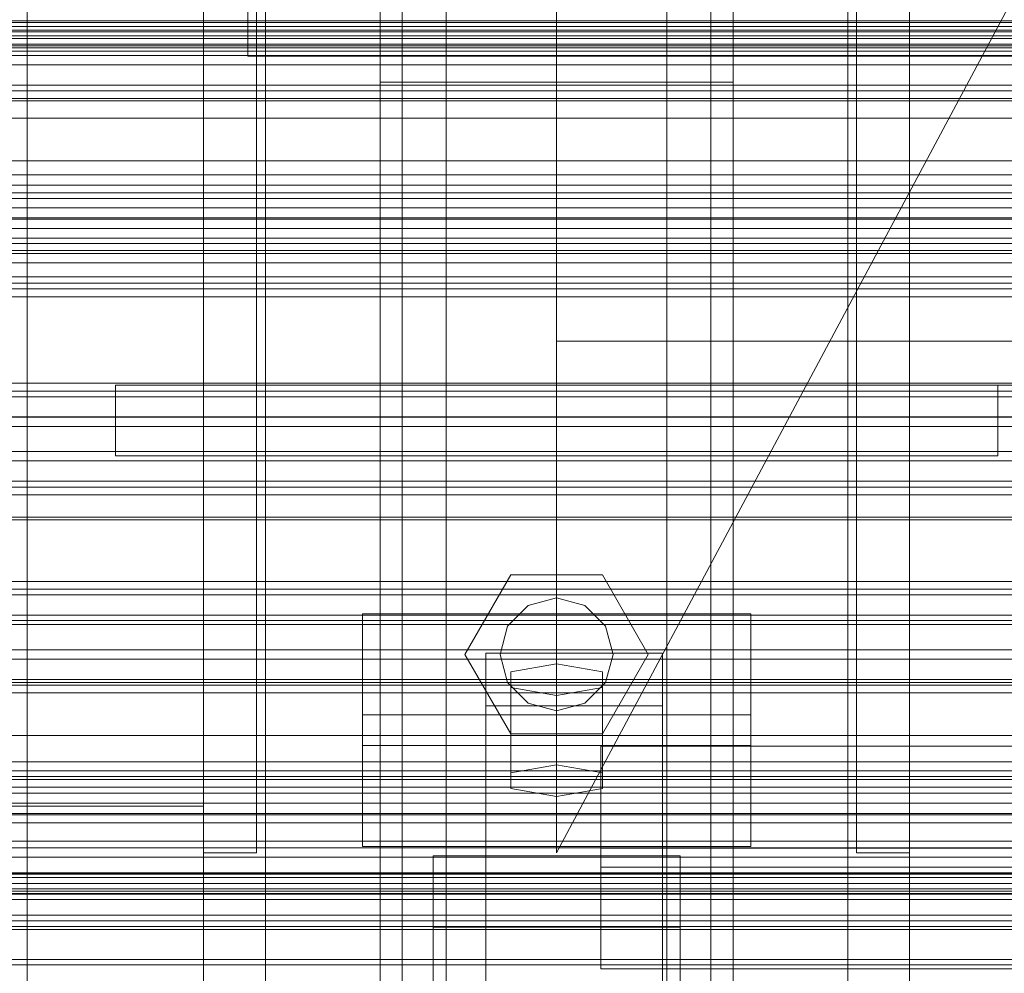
# Model space of a CAD drawing. Header units: millimetres. Extents: x -1970 to 61924, y -58230 to 6847.
# Tile 68 of 256: x -491 to -379, y -34899 to -34791. Entities that reach past the tile are written whole.
import ezdxf

# ---------------------------------------------------------------- set-up
doc = ezdxf.new("R2010")
doc.units = ezdxf.units.MM
for name, color, linetype, lineweight in [('COTAS_O', 1, 'Continuous', 0), ('COTAS_P', 1, 'Continuous', 0), ('frontal_briquetadora', 7, 'Continuous', 0), ('frontal_C01', 7, 'Continuous', 0), ('frontal_C02', 7, 'Continuous', 0), ('frontal_C03', 7, 'Continuous', 0), ('frontal_mezcladora', 7, 'Continuous', 0), ('frontal_secador', 7, 'Continuous', 0)]:
    doc.layers.add(name, color=color, linetype=linetype, lineweight=lineweight)
doc.dimstyles.new('R19_100', dxfattribs={"dimtxt": 250, "dimasz": 150, "dimexe": 150, "dimexo": 80, "dimgap": 100, "dimtad": 1, "dimtih": 1, "dimtoh": 1, "dimdsep": 46, "dimcen": 0.09, "dimadec": 0, "dimazin": 0, "dimtfac": 1, "dimtdec": 4, "dimtofl": 0, "dimtmove": 0, "dimatfit": 3, "dimfxl": 1, "dimtolj": 1, "dimtzin": 0, "dimarcsym": 0})

# ---------------------------------------------------------------- blocks, each defined once
blk = doc.blocks.new('DIM_R26_43')
at = {"layer": 'COTAS_P'}
for p, q in [((-1750, -34600), (-1600, -34555)), ((2600, -34600), (2450, -34555)), ((-1750, -35500), (-1750, -34600)), ((-1750, -34600), (2600, -34600)), ((-1750, -34600), (-1600, -34645)), ((2600, -34600), (2450, -34645)), ((2600, -35500), (2600, -34600))]:
    blk.add_line(p, q, dxfattribs=at)
blk.add_text('4350 P', height=250, dxfattribs=at).set_placement((425, -34500))
blk = doc.blocks.new('DIM_R26_47')
at = {"layer": 'COTAS_P'}
for p, q in [((-850, -33400), (-150, -33400)), ((-150, -33400), (-195, -33550)), ((-150, -36000), (-150, -33400)), ((-150, -33400), (-105, -33550)), ((-150, -36000), (-195, -35850)), ((-150, -36000), (-105, -35850)), ((-850, -36000), (-150, -36000))]:
    blk.add_line(p, q, dxfattribs=at)
blk.add_text('2600 P', height=250, rotation=90, dxfattribs=at).set_placement((-250, -34700))
blk = doc.blocks.new('DIM_R26_48')
at = {"layer": 'COTAS_O'}
for p, q in [((-650, -33700), (50, -33700)), ((50, -33700), (5, -33850)), ((50, -34900), (50, -33700)), ((50, -33700), (95, -33850)), ((50, -34900), (5, -34750)), ((50, -34900), (95, -34750)), ((-650, -34900), (50, -34900))]:
    blk.add_line(p, q, dxfattribs=at)
blk.add_text('1200 O', height=250, rotation=90, dxfattribs=at).set_placement((-50, -34300))
blk = doc.blocks.new('DIM_R26_49')
at = {"layer": 'COTAS_O'}
for p, q in [((-650, -34200), (-500, -34155)), ((650, -34200), (500, -34155)), ((-650, -34900), (-650, -34200)), ((-650, -34200), (650, -34200)), ((-650, -34200), (-500, -34245)), ((650, -34200), (500, -34245)), ((650, -34900), (650, -34200))]:
    blk.add_line(p, q, dxfattribs=at)
blk.add_text('1300 O', height=250, dxfattribs=at).set_placement((0, -34100))

msp = doc.modelspace()

# ---------------------------------------------------------------- linework, layer by layer
at = {"layer": 'frontal_briquetadora'}
msp.add_line((-490, -34940), (-490, -34760), dxfattribs=at)
at = {"layer": 'frontal_C01'}
for p, q in [((-470, -35975), (-470, -34599.343)), ((-463, -35975), (-463, -34599.343)), ((-397, -35975), (-397, -34599.343)), ((-390, -35975), (-390, -34599.343)), ((-450, -34970.428), (-450, -34646.889)), ((-410, -34646.889), (-410, -34970.428)), ((-450, -35018.576), (-450, -34695.038)), ((-410, -35018.576), (-410, -34695.038)), ((-450, -35019.521), (-450, -34695.982)), ((-410, -34695.982), (-410, -35019.521)), ((-442.5, -35304.951), (-442.5, -34702.151)), ((-417.5, -34702.151), (-417.5, -35304.951)), ((-447.5, -34990.458), (-447.5, -34711.197)), ((-412.5, -34711.197), (-412.5, -34990.458)), ((-447.5, -34998.546), (-447.5, -34719.286)), ((-412.5, -34998.546), (-412.5, -34719.286)), ((-442.5, -35331.131), (-442.5, -34728.332)), ((-417.5, -35331.131), (-417.5, -34728.332)), ((-450, -35058.04), (-450, -34734.501)), ((-410, -35058.04), (-410, -34734.501)), ((-425, -34886.916), (-425, -34873.219)), ((-425, -34873.219), (425, -34873.219)), ((-425, -34884.775), (-425, -34873.219)), ((425, -34884.775), (-425, -34884.775)), ((-425, -34884.775), (-425, -34898.471)), ((-444, -34893.741), (-444, -34885.653)), ((-444, -34885.653), (-416, -34885.653)), ((-444, -34980.234), (-444, -34885.653)), ((-416, -34885.653), (-416, -34893.741)), ((-416, -34885.653), (-416, -34980.234)), ((425, -34886.916), (-425, -34886.916)), ((-425, -34886.916), (-425, -34898.471)), ((-416, -34893.741), (-444, -34893.741)), ((-444, -34893.741), (-444, -34988.322)), ((-416, -34988.322), (-416, -34893.741)), ((-425, -34898.471), (425, -34898.471))]:
    msp.add_line(p, q, dxfattribs=at)
at = {"layer": 'frontal_C02'}
for p, q in [((-470, -35975), (-470, -33530.372)), ((-463, -35975), (-463, -33530.372)), ((-397, -35975), (-397, -33530.372)), ((-390, -35975), (-390, -33530.372)), ((-470, -35975), (-470, -34035.57)), ((-463, -35975), (-463, -34035.57)), ((-397, -35975), (-397, -34035.57)), ((-390, -35975), (-390, -34035.57)), ((-442.5, -34946.786), (-442.5, -34407.76)), ((-417.5, -34407.76), (-417.5, -34946.786)), ((-442.5, -34973.672), (-442.5, -34434.646)), ((-417.5, -34973.672), (-417.5, -34434.646)), ((-450, -34797.956), (-450, -34440.294)), ((-410, -34797.956), (-410, -34440.294)), ((-450, -34936.365), (-450, -34578.704)), ((-410, -34578.704), (-410, -34936.365)), ((-450, -34984.093), (-450, -34626.431)), ((-410, -34984.093), (-410, -34626.431)), ((-450, -34759.774), (-450, -34797.956)), ((-450, -35117.436), (-450, -34759.774)), ((-410, -34797.956), (-410, -34759.774)), ((-410, -34759.774), (-410, -35117.436)), ((-447.5, -34955.758), (-447.5, -34774.394)), ((-412.5, -34774.394), (-412.5, -34955.758)), ((-430, -34777.309), (-430, -34827.309)), ((-470, -34885.309), (-470, -34782.309)), ((-464, -34885.309), (-464, -34782.309)), ((-430, -34885.309), (-375, -34782.309)), ((-430, -34782.309), (-430, -34885.309)), ((-396, -34885.309), (-396, -34782.309)), ((-390, -34885.309), (-390, -34782.309)), ((-447.5, -34964.7), (-447.5, -34783.336)), ((-412.5, -34964.7), (-412.5, -34783.336)), ((-450, -34797.956), (-410, -34797.956)), ((-450, -35155.618), (-450, -34797.956)), ((-410, -35155.618), (-410, -34797.956)), ((-430, -34827.309), (-430, -34832.309)), ((430, -34827.309), (-430, -34827.309)), ((-480, -34832.309), (-380, -34832.309)), ((-480, -34840.309), (-480, -34832.309)), ((430, -34832.309), (-430, -34832.309)), ((-380, -34840.309), (-380, -34832.309)), ((-480, -34840.309), (-380, -34840.309)), ((-470, -34840.309), (-463, -34840.309)), ((-470, -35975), (-470, -34840.309)), ((-463, -35975), (-463, -34840.309)), ((-463, -34840.309), (-397, -34840.309)), ((-397, -34840.309), (-390, -34840.309)), ((-397, -35975), (-397, -34840.309)), ((-390, -35975), (-390, -34840.309)), ((-440.4, -34862.809), (-435.2, -34853.803)), ((-435.2, -34853.803), (-424.8, -34853.803)), ((-424.8, -34853.803), (-419.6, -34862.809)), ((-433.2, -34857.267), (-430, -34856.409)), ((-430, -34856.409), (-426.8, -34857.267)), ((-435.543, -34859.609), (-433.2, -34857.267)), ((-426.8, -34857.267), (-424.457, -34859.609)), ((-452, -34873.121), (-452, -34858.219)), ((-452, -34858.219), (-408, -34858.219)), ((-452, -34869.673), (-452, -34858.219)), ((-408, -34858.219), (-408, -34873.121)), ((-408, -34858.219), (-408, -34869.673)), ((-436.4, -34862.809), (-435.543, -34859.609)), ((-424.457, -34859.609), (-423.6, -34862.809)), ((-435.2, -34871.816), (-440.4, -34862.809)), ((-438, -34868.65), (-438, -34862.689)), ((-438, -34862.689), (-418, -34862.689)), ((-438, -35009.912), (-438, -34862.689)), ((-435.543, -34866.009), (-436.4, -34862.809)), ((-419.6, -34862.809), (-424.8, -34871.816)), ((-423.6, -34862.809), (-424.457, -34866.009)), ((-418, -34862.689), (-418, -34868.65)), ((-418, -34862.689), (-418, -35009.912)), ((-430, -34863.882), (-435.196, -34864.776)), ((-435.196, -34864.776), (-435.196, -34866.564)), ((-435.196, -34876.23), (-435.196, -34864.776)), ((-424.804, -34864.776), (-430, -34863.882)), ((-430, -34875.336), (-430, -34863.882)), ((-424.804, -34866.564), (-424.804, -34864.776)), ((-424.804, -34876.23), (-424.804, -34864.776)), ((-433.2, -34868.352), (-435.543, -34866.009)), ((-435.196, -34866.564), (-430, -34867.458)), ((-435.196, -34878.019), (-435.196, -34866.564)), ((-430, -34867.458), (-424.804, -34866.564)), ((-424.457, -34866.009), (-426.8, -34868.352)), ((-424.804, -34878.019), (-424.804, -34866.564)), ((-430, -34867.458), (-430, -34878.913)), ((-418, -34868.65), (-438, -34868.65)), ((-438, -34868.65), (-438, -35015.873)), ((-430, -34869.209), (-433.2, -34868.352)), ((-426.8, -34868.352), (-430, -34869.209)), ((-418, -35015.873), (-418, -34868.65)), ((-408, -34869.673), (-452, -34869.673)), ((-452, -34869.673), (-452, -34884.576)), ((-408, -34884.576), (-408, -34869.673)), ((-424.8, -34871.816), (-435.2, -34871.816)), ((-408, -34873.121), (-452, -34873.121)), ((-452, -34873.121), (-452, -34884.576)), ((-408, -34884.576), (-408, -34873.121)), ((-435.196, -34876.23), (-430, -34875.336)), ((-430, -34875.336), (-424.804, -34876.23)), ((-435.196, -34878.019), (-435.196, -34876.23)), ((-424.804, -34876.23), (-424.804, -34878.019)), ((-430, -34878.913), (-435.196, -34878.019)), ((-424.804, -34878.019), (-430, -34878.913)), ((-452, -34884.576), (-408, -34884.576)), ((-464, -34885.309), (-470, -34885.309)), ((-390, -34885.309), (-396, -34885.309))]:
    msp.add_line(p, q, dxfattribs=at)
at = {"layer": 'frontal_C03'}
for p, q in [((1250, -34791.003), (-1250, -34791.003)), ((-1268, -34791.186), (1268, -34791.186)), ((-1268, -34791.635), (1268, -34791.635)), ((-1250, -34792.06), (1250, -34792.06)), ((-1250, -34792.237), (1250, -34792.237)), ((-1268, -34792.681), (1268, -34792.681)), ((-1268, -34792.999), (1268, -34792.999)), ((-1268, -34793.656), (1268, -34793.656)), ((-1268, -34793.821), (1268, -34793.821)), ((-1268, -34794.045), (1268, -34794.045)), ((-1250, -34794.418), (1250, -34794.418)), ((1250, -34794.912), (-1250, -34794.912)), ((1250, -34795.969), (-1250, -34795.969)), ((1250, -34798.277), (-1250, -34798.277)), ((1250, -34798.93), (-1250, -34798.93)), ((1250, -34799.812), (-1250, -34799.812)), ((-1250, -34800.063), (1250, -34800.063)), ((-1250, -34802.018), (1250, -34802.018)), ((-1250, -34806.865), (1250, -34806.865)), ((-1250, -34808.462), (1250, -34808.462)), ((1250, -34809.618), (-1250, -34809.618)), ((1250, -34810.499), (-1250, -34810.499)), ((1250, -34811.153), (-1250, -34811.153)), ((-1250, -34812.182), (1250, -34812.182)), ((-1250, -34813.311), (1250, -34813.311)), ((1250, -34813.46), (-1250, -34813.46)), ((-1250, -34814.517), (1250, -34814.517)), ((-1250, -34815.649), (1250, -34815.649)), ((-1250, -34816.233), (1250, -34816.233)), ((-1250, -34817.031), (1250, -34817.031)), ((1250, -34817.37), (-1250, -34817.37)), ((1250, -34818.427), (-1250, -34818.427)), ((1250, -34820.734), (-1250, -34820.734)), ((1250, -34821.388), (-1250, -34821.388)), ((1250, -34822.269), (-1250, -34822.269)), ((1250, -34832.076), (-1250, -34832.076)), ((1250, -34832.957), (-1250, -34832.957)), ((1250, -34833.61), (-1250, -34833.61)), ((-1500, -34835.865), (1500, -34835.865)), ((1250, -34835.918), (-1250, -34835.918)), ((-1250, -34836.975), (1250, -34836.975)), ((1250, -34839.827), (-1250, -34839.827)), ((1250, -34840.885), (-1250, -34840.885)), ((1250, -34843.192), (-1250, -34843.192)), ((1250, -34843.845), (-1250, -34843.845)), ((1250, -34844.727), (-1250, -34844.727)), ((1500, -34847.273), (-1500, -34847.273)), ((1500, -34847.558), (-1500, -34847.558)), ((1250, -34854.533), (-1250, -34854.533)), ((1250, -34855.415), (-1250, -34855.415)), ((1250, -34856.068), (-1250, -34856.068)), ((-1500, -34858.967), (1500, -34858.967)), ((1250, -34858.375), (-1250, -34858.375)), ((-1250, -34859.433), (1250, -34859.433)), ((1250, -34862.285), (-1250, -34862.285)), ((1250, -34863.342), (-1250, -34863.342)), ((1250, -34865.65), (-1250, -34865.65)), ((1250, -34866.303), (-1250, -34866.303)), ((1250, -34867.184), (-1250, -34867.184)), ((1250, -34876.991), (-1250, -34876.991)), ((1250, -34877.872), (-1250, -34877.872)), ((1250, -34878.526), (-1250, -34878.526)), ((1250, -34880.833), (-1250, -34880.833)), ((-1250, -34881.89), (1250, -34881.89)), ((1250, -34884.742), (-1250, -34884.742)), ((1250, -34885.8), (-1250, -34885.8)), ((1250, -34888.107), (-1250, -34888.107)), ((1250, -34888.761), (-1250, -34888.761)), ((1250, -34889.642), (-1250, -34889.642))]:
    msp.add_line(p, q, dxfattribs=at)
at = {"layer": 'frontal_mezcladora'}
for p, q in [((-465, -34795), (-465, -34760)), ((-465, -34795), (295, -34795)), ((-430, -34795), (-350, -34795)), ((-430, -34820), (-430, -34795)), ((-600, -34820), (600, -34820)), ((-430, -34820), (-350, -34820)), ((-600, -34875), (600, -34875)), ((-630, -34880), (-470, -34880)), ((-470, -34900), (-470, -34880))]:
    msp.add_line(p, q, dxfattribs=at)
at = {"layer": 'frontal_secador'}
for p, q in [((-1250, -34866), (1250, -34866)), ((-1250, -34872), (1250, -34872)), ((-1250, -34875), (1250, -34875)), ((1250, -34876), (-1250, -34876)), ((-1250, -34876.659), (1250, -34876.659)), ((1250, -34879.659), (-1250, -34879.659)), ((-1250, -34881), (1250, -34881)), ((1250, -34884), (-1250, -34884)), ((-1250, -34884.728), (1250, -34884.728)), ((-1250, -34887.588), (1250, -34887.588)), ((1250, -34887.611), (-1250, -34887.611)), ((1250, -34887.728), (-1250, -34887.728)), ((-1250, -34889.387), (1250, -34889.387)), ((1250, -34889.918), (-1250, -34889.918)), ((-1250, -34890), (1250, -34890)), ((1250, -34890.588), (-1250, -34890.588)), ((1250, -34892.387), (-1250, -34892.387)), ((1250, -34893), (-1250, -34893)), ((-1250, -34893.65), (1250, -34893.65)), ((-1250, -34894), (1250, -34894)), ((1250, -34897.382), (-1250, -34897.382)), ((1250, -34898), (-1250, -34898))]:
    msp.add_line(p, q, dxfattribs=at)

# ---------------------------------------------------------------- dimensions: what is measured, and where the dimension line sits
at = {"layer": 'COTAS_O'}
for p2, distance, picture, middle in [((-650, -33700), -700, 'DIM_R26_48', (50, -34300)), ((650, -34900), 700, 'DIM_R26_49', (0, -34200))]:
    dim = msp.add_aligned_dim(p1=(-650, -34900), p2=p2, distance=distance, text='<> O', dimstyle='R19_100', dxfattribs=at)
    dim.commit()
    dim.dimension.update_dxf_attribs({"geometry": picture, "text_midpoint": middle})
at = {"layer": 'COTAS_P'}
for p1, p2, distance, picture, middle in [((-850, -36000), (-850, -33400), -700, 'DIM_R26_47', (-150, -34700)), ((-1750, -35500), (2600, -35500), 900, 'DIM_R26_43', (425, -34600))]:
    dim = msp.add_aligned_dim(p1=p1, p2=p2, distance=distance, text='<> P', dimstyle='R19_100', dxfattribs=at)
    dim.commit()
    dim.dimension.update_dxf_attribs({"geometry": picture, "text_midpoint": middle})

doc.saveas('drawing.dxf')
